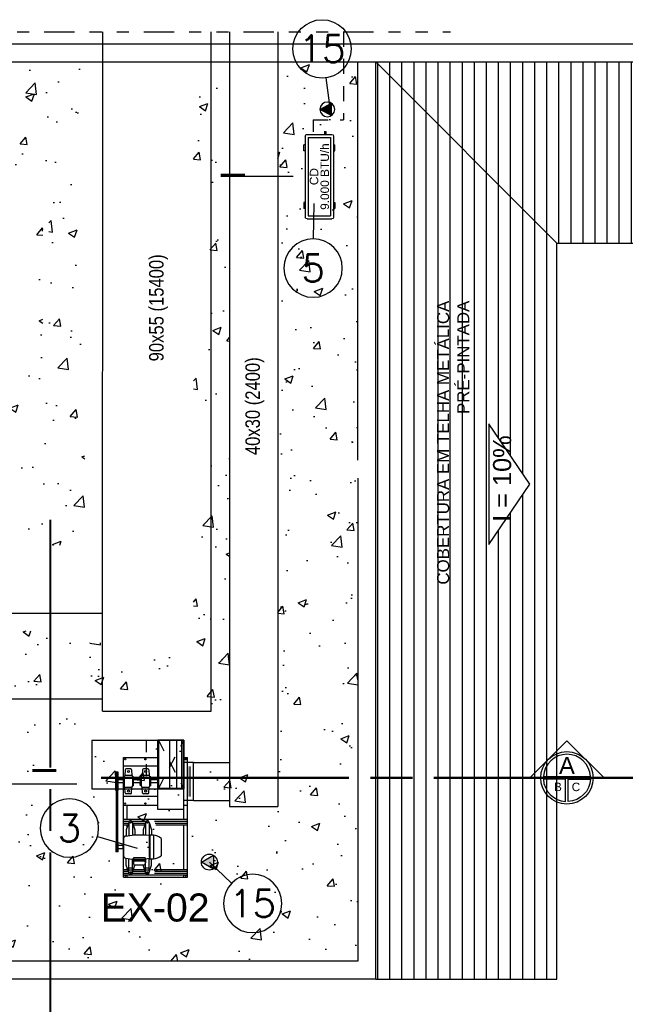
# Model space of a CAD drawing. Header units: inches. Extents: x -35 to 144, y -65 to -22.
# Tile 19 of 47: x 45 to 50, y -57 to -49. Entities that reach past the tile are written whole.
import ezdxf
from ezdxf.enums import TextEntityAlignment as Align

# ---------------------------------------------------------------- set-up
doc = ezdxf.new("R2010")
doc.units = ezdxf.units.IN
doc.header["$MEASUREMENT"] = 0
doc.linetypes.add('COMPRESS$0$DIVIDE2', pattern=[0.625, 0.25, -0.125, 0, -0.125, 0, -0.125])
doc.linetypes.add('HIDDEN2', pattern=[0.1875, 0.125, -0.0625])
for name, color, linetype in [('AR - TEXTO', 7, 'Continuous'), ('AR-DUTO VENTILAÇÃO', 11, 'Continuous'), ('AR-EQUIP', 80, 'Continuous'), ('AR-EXAUSTÃO', 10, 'Continuous'), ('AR-HIDRÁUL.-FRIGOR.', 4, 'Continuous'), ('AR-TEXTO', 2, 'Continuous'), ('AR_TEXTO-15', 6, 'Continuous'), ('ARCOND', 2, 'Continuous'), ('HTC-PIS', 8, 'Continuous'), ('PENA-02', 2, 'Continuous'), ('SMB-GER', 9, 'Continuous'), ('TXT-AMB', 2, 'Continuous'), ('TXT-ESP', 7, 'Continuous'), ('VIS-V05', 8, 'Continuous')]:
    doc.layers.add(name, color=color, linetype=linetype)
doc.layers.add('VIS-V03', color=8, linetype='Continuous', lineweight=25)
doc.styles.add('AR_TEXTO-15', font='romans.shx', dxfattribs={"height": 0.225})
doc.styles.add('ARIAL', font='arial.ttf')
doc.styles.add('Griffe', font='arial.ttf')
doc.styles.add('SIMPLEX', font='arial.ttf', dxfattribs={"height": 0.09})
doc.styles.get("Standard").update_dxf_attribs({"font": 'arial.ttf'})
doc.styles.add('STANDARD AR', font='ARIALN.TTF')
doc.styles.add('Texto Especificacao 1-100', font='arial.ttf', dxfattribs={"height": 0.15})
doc.linetypes.add('ZIGZAG', pattern='A,0.0001,-0.2,[131,ltypeshp.shx,S=0.2,R=0,X=-0.2,Y=0],-0.4,[131,ltypeshp.shx,S=0.2,R=180,X=0.2,Y=0],-0.2', length=0.8001)
pattern_1 = [(90, (-46.52535, 103.27761), (-0.1, 6e-18), [])]

# ---------------------------------------------------------------- blocks, each defined once
blk = doc.blocks.new('A$C52553ECB')
at = {"layer": 'AR-EQUIP', "linetype": 'Continuous'}
for p, q in [((0.335, 0), (-0.335, 0)), ((-0.35, -0.22), (-0.35, -0.015)), ((0.325, -0.025), (-0.325, -0.025)), ((-0.325, -0.21), (-0.325, -0.025)), ((0.325, -0.21), (0.325, -0.025)), ((0.35, -0.22), (0.35, -0.015)), ((0.335, -0.235), (-0.335, -0.235)), ((0.325, -0.21), (-0.325, -0.21))]:
    blk.add_line(p, q, dxfattribs=at)
at = {"layer": 'AR-EQUIP', "color": 7}
for p, q in [((-0.214, 0.01), (-0.264, 0.01)), ((-0.264, 0), (-0.264, 0.01)), ((-0.214, 0), (-0.214, 0.01)), ((0.214, 0.01), (0.264, 0.01)), ((0.214, 0), (0.214, 0.01)), ((0.264, 0), (0.264, 0.01)), ((-0.264, -0.235), (-0.264, -0.245)), ((-0.214, -0.235), (-0.214, -0.245)), ((0.214, -0.235), (0.214, -0.245)), ((0.264, -0.235), (0.264, -0.245)), ((-0.214, -0.245), (-0.264, -0.245)), ((0.214, -0.245), (0.264, -0.245)), ((0, -0.335), (0, -0.935))]:
    blk.add_line(p, q, dxfattribs=at)
at = {"layer": 'AR-EQUIP'}
for p, q in [((0.37, -0.0645), (0.35, -0.0645)), ((0.37, -0.0745), (0.35, -0.0745)), ((0.37, -0.0605), (0.37, -0.0785))]:
    blk.add_line(p, q, dxfattribs=at)
at = {"layer": 'AR-EQUIP', "color": 7, "const_width": 0.025}
blk.add_lwpolyline([(0.0126, -0.7349), (0.0126, -0.9349)], dxfattribs=at)
blk.add_lwpolyline([(0.0126, -0.7349), (0.0126, -0.9349)], dxfattribs=at)
at = {"layer": 'AR-EQUIP', "linetype": 'Continuous'}
for centre, start, end in [((-0.335, -0.015), 90, 180), ((0.335, -0.015), 0, 90), ((-0.335, -0.22), 180, 270), ((0.335, -0.22), 270, 0)]:
    blk.add_arc(centre, 0.015, start, end, dxfattribs=at)
blk = doc.blocks.new('A$C1C912568')
at = {"ltscale": 2}
blk.add_hatch(color=2, dxfattribs=at).paths.add_polyline_path([(0, 0.612), (0.508, -0.342), (-0.508, -0.342)])
at = {"color": 2, "ltscale": 2}
for p, q in [((0, 0.612), (-0.508, -0.342)), ((0.508, -0.342), (0, 0.612)), ((0.508, -0.342), (-0.508, -0.342))]:
    blk.add_line(p, q, dxfattribs=at)
blk.add_circle((0, 0), 0.612, dxfattribs=at)
blk = doc.blocks.new('Corte dir-cima')
h = blk.add_hatch(color=256)
h.dxf.hatch_style = 1
h.paths.add_polyline_path([(8.189, 0.439), (7.75, 0.879), (7.311, 0.439, -0.414214)])
h = blk.add_hatch(color=256)
h.dxf.hatch_style = 1
h.paths.add_polyline_path([(7.311, 0.439, 0.198912), (7.129, 0), (6.871, 0)])
h = blk.add_hatch(color=256)
h.dxf.hatch_style = 1
h.paths.add_polyline_path([(8.189, 0.439), (8.629, 0), (8.371, 0, 0.198912)])
for p, q in [((6.871, 0), (7.75, 0.879)), ((8.629, 0), (7.75, 0.879)), ((7.192, 0.031), (8.308, 0.031)), ((7.129, -0.031), (7.129, -0.031)), ((7.192, -0.031), (7.719, -0.031)), ((7.719, -0.559), (7.719, -0.031)), ((7.781, -0.031), (8.308, -0.031)), ((7.781, -0.559), (7.781, -0.031))]:
    blk.add_line(p, q)
at = {"const_width": 0.05}
for points in [[(-6.871, 0), (-1, 0)], [(-0.5, 0), (0.5, 0)], [(1, 0), (6.871, 0)]]:
    blk.add_lwpolyline(points, dxfattribs=at)
blk.add_circle((7.75, 0), 0.621)
for start, end in [(3.1847, 176.8153), (183.1847, 266.8153), (273.1847, 356.8153)]:
    blk.add_arc((7.75, 0), 0.559, start, end)
at = {"style": 'Griffe'}
for tag, height, p in [('A', 0.4, (7.75, 0.295)), ('B', 0.2, (7.537, -0.213)), ('C', 0.2, (7.963, -0.213))]:
    blk.add_attdef(tag, text='', height=height, dxfattribs=at).set_placement(p, align=Align.MIDDLE_CENTER)
blk = doc.blocks.new('A$C0F897B25')
at = {"layer": 'HTC-PIS'}
h = blk.add_hatch(dxfattribs=at)
h.set_pattern_fill('AR-CONC', color=256, scale=0.1)
h.set_pattern_definition([(50, (-49.5877, 60.9508), (0.71726, -0.062752), [0.075, -0.825]), (355, (-49.5877, 60.9508), (-0.1387513, 0.752192), [0.06, -0.66]), (100.4514, (-49.5279, 60.9456), (0.578509, 0.68944), [0.06374, -0.701142]), (46.1842, (-49.5877, 61.1508), (1.067241, -0.165519), [0.1125, -1.2375]), (96.6356, (-49.4988, 61.137), (0.934662, 0.974119), [0.09561, -1.051714]), (351.1842, (-49.5877, 61.1508), (0.934662, 0.974119), [0.09, -0.99]), (21, (-49.4877, 61.1008), (0.596907, -0.402619), [0.075, -0.825]), (326, (-49.4877, 61.1008), (0.2433153, 0.72515), [0.06, -0.66]), (71.4514, (-49.43795, 61.06725), (0.8402224, 0.322531), [0.06374, -0.701142]), (37.5, (-49.5877, 60.9508), (0.01215986, 0.33289385), [0, -0.652, 0, -0.67, 0, -0.6625]), (7.5, (-49.5877, 60.9508), (0.2630695, 0.3944117), [0, -0.382, 0, -0.637, 0, -0.2525]), (327.5, (-49.8107, 60.9508), (0.5338224, -0.0225549), [0, -0.25, 0, -0.78, 0, -1.035]), (317.5, (-49.9107, 60.9508), (0.5831862, 0.100105), [0, -0.325, 0, -0.518, 0, -0.735])])
h.paths.add_polyline_path([(3.4561, 5.2706), (3.4561, 5.4816), (3.4561, 5.4584)], flags=16)
h.paths.add_polyline_path([(0.4922, 7.1655), (0.4922, 7.5158)], flags=16)
h.paths.add_polyline_path([(0.4922, 7.1614), (0.4922, 7.5117)], flags=16)
h.paths.add_polyline_path([(5.8374, 7.1655), (5.8374, 7.5158)], flags=16)
h.paths.add_polyline_path([(3.1077, 7.5158), (3.589, 7.5158)], flags=16)
h.paths.add_polyline_path([(0.2339, 7.1655), (0.2414, 7.1655), (0.2414, 7.5158), (0.2339, 7.5158)], flags=16)
h.paths.add_polyline_path([(1.1727, 5.7661), (3.8699, 5.7661)], flags=16)
edge = h.paths.add_edge_path()
edge.add_arc((0.9319, 5.1184), 0.2417, 0, 360)
edge = h.paths.add_edge_path()
edge.add_arc((1.1823, 2.759), 0.2417, 0, 360)
edge = h.paths.add_edge_path()
edge.add_arc((3.0048, 1.5977), 0.2417, 0, 360)
edge = h.paths.add_edge_path()
edge.add_arc((3.5579, 1.6521), 0.2417, 0, 360)
edge = h.paths.add_edge_path()
edge.add_arc((4.9831, 1.1802), 0.2417, 0, 360)
edge = h.paths.add_edge_path()
edge.add_arc((4.8085, 0.4736), 0.2417, 0, 360)
edge = h.paths.add_edge_path()
edge.add_arc((5.5498, 1.8579), 0.2417, 0, 360)
h.paths.add_polyline_path([(2.5641, 3.5961), (3.6846, 3.5961), (3.6844, 2.8861), (2.5641, 2.8861)])
h.paths.add_polyline_path([(4.4794, 2.2671), (4.4794, 1.9671), (3.7183, 1.9671), (3.7183, 2.2671)])
h.paths.add_polyline_path([(2.3264, 3.7544), (2.3264, 3.2044), (1.2264, 3.2044), (1.2264, 3.7544)])
h.paths.add_polyline_path([(3.1876, 6.4544), (3.1876, 5.0044), (1.8576, 5.0044), (1.8576, 6.4544)])
h.paths.add_polyline_path([(3.2876, 5.0044), (3.1876, 5.0044), (3.1876, 6.4544), (3.2876, 6.4544)])
h.paths.add_polyline_path([(1.7576, 5.0044), (1.7076, 5.0044), (1.7076, 6.4544), (1.7576, 6.4544)])
h.paths.add_polyline_path([(1.7576, 6.4544), (1.8576, 6.4544), (1.8576, 5.0044), (1.7576, 5.0044)])
h.paths.add_polyline_path([(3.3126, 6.5044), (3.3126, 6.4544), (1.7326, 6.4544), (1.7326, 6.5044)])
h.paths.add_polyline_path([(1.7076, 5.0294), (1.6576, 5.0294), (1.6576, 6.4294), (1.7076, 6.4294)])
h.paths.add_polyline_path([(3.3876, 5.0294), (3.3376, 5.0294), (3.3376, 6.4294), (3.3876, 6.4294)])
h.paths.add_polyline_path([(2.1951, 6.6545), (2.1951, 6.7545), (2.0476, 7.2045), (2.0476, 7.5982), (0.15, 7.5982), (0.15, 0.15), (5.9452, 0.15), (5.9452, 7.5982), (5.2827, 7.5982), (5.2827, 1.8319), (4.8827, 1.8319), (4.8827, 1.8819), (4.5844, 1.8819), (4.5844, 2.1969), (4.8827, 2.1969), (4.8827, 7.5982), (4.5844, 7.5982), (4.5844, 2.7861), (3.6844, 2.7861), (3.6852, 7.5982), (2.9976, 7.5982), (2.9976, 7.2045), (2.8501, 6.7545), (2.8501, 6.6545)])
h = blk.add_hatch(dxfattribs=at)
h.set_pattern_fill('_USER', color=256, scale=0.1, angle=90, pattern_type=0)
h.set_pattern_definition(pattern_1)
h.paths.add_polyline_path([(6.0952, 7.5982), (6.0952, 0), (7.5952, 0), (7.5952, 6.0979)])
h.paths.add_polyline_path([(7.0315, 4.6016), (7.3719, 4.1016), (7.0315, 3.6016)], flags=16)
h.paths.add_polyline_path([(6.9563, 2.9173), (6.9563, 5.3504), (6.3899, 5.3504), (6.3899, 2.9173)], flags=24)
h.paths.add_polyline_path([(7.2942, 3.7318), (7.2942, 4.5232), (6.9851, 4.5232), (6.9851, 3.7318)], flags=24)
h = blk.add_hatch(dxfattribs=at)
h.set_pattern_fill('_USER', color=256, scale=0.1, angle=90, pattern_type=0)
h.set_pattern_definition(pattern_1)
h.paths.add_polyline_path([(10.7489, 7.5982), (6.0952, 7.5982), (7.5952, 6.0979), (10.7489, 6.0979)])
h.paths.add_polyline_path([(8.3544, 6.9451), (9.3544, 6.9451), (8.8544, 6.6047)], flags=16)
h.paths.add_polyline_path([(10.4922, 7.1655), (10.8414, 7.1655), (10.8414, 7.5158), (10.4922, 7.5158)], flags=9)
h.paths.add_polyline_path([(8.4846, 6.6824), (9.2761, 6.6824), (9.2761, 6.9915), (8.4846, 6.9915)], flags=24)
at = {"layer": 'TXT-ESP'}
blk.add_lwpolyline([(7.0315, 3.6016), (7.3719, 4.1016), (7.0315, 4.6016)], close=True, dxfattribs=at)
at = {"layer": 'VIS-V03'}
for p, q in [((-2.4312, 7.7482), (15.25, 7.7482)), ((-2.4312, 7.5982), (15.25, 7.5982)), ((5.9452, 4.3), (5.9452, 7.5982)), ((6.0952, 0), (6.0952, 7.5982)), ((5.9452, 4.15), (5.9452, 0.15)), ((5.9452, 0.15), (0.15, 0.15)), ((6.0952, 0), (0, 0))]:
    blk.add_line(p, q, dxfattribs=at)
at = {"layer": 'VIS-V05'}
blk.add_line((7.5952, 6.0979), (6.0952, 7.5982), dxfattribs=at)
blk.add_lwpolyline([(6.0952, 0), (7.5952, 0), (7.5952, 6.0979), (10.7489, 6.0979), (10.7489, 7.5969)], dxfattribs=at)
at = {"layer": 'SMB-GER'}
ref = blk.add_blockref('Corte dir-cima', (3.3997, 1.4023), dxfattribs=dict(at, xscale=0.35, yscale=0.35, zscale=0.35, rotation=270))
ref.add_attrib('A', 'A', dxfattribs={"layer": '0', "height": 0.14, "rotation": 270, "style": 'Griffe', "text_generation_flag": 6}).set_placement((3.5029, -1.3082), align=Align.MIDDLE_CENTER)
ref.add_attrib('B', '7', dxfattribs={"layer": '0', "height": 0.07, "rotation": 270, "style": 'Griffe', "text_generation_flag": 6}).set_placement((3.325, -1.2356), align=Align.MIDDLE_CENTER)
ref.add_attrib('C', '6', dxfattribs={"layer": '0', "height": 0.07, "rotation": 270, "style": 'Griffe', "text_generation_flag": 6}).set_placement((3.325, -1.3848), align=Align.MIDDLE_CENTER)
ref = blk.add_blockref('Corte dir-cima', (6.2241, 1.6681), dxfattribs=dict(at, xscale=0.35, yscale=0.35, zscale=0.35))
ref.add_attrib('A', 'C', dxfattribs={"layer": '0', "height": 0.14, "rotation": 180, "style": 'Griffe', "text_generation_flag": 6}).set_placement((8.9346, 1.7714), align=Align.MIDDLE_CENTER)
ref.add_attrib('B', '3', dxfattribs={"layer": '0', "height": 0.07, "rotation": 180, "style": 'Griffe', "text_generation_flag": 6}).set_placement((8.862, 1.5935), align=Align.MIDDLE_CENTER)
ref.add_attrib('C', '5', dxfattribs={"layer": '0', "height": 0.07, "rotation": 180, "style": 'Griffe', "text_generation_flag": 6}).set_placement((9.0112, 1.5935), align=Align.MIDDLE_CENTER)
at = {"layer": 'TXT-ESP', "width": 2.974864, "rotation": 90}
for s, insert, char_height, attachment_point, style in [('COBERTURA EM TELHA METÁLICA PRÉ-PINTADA', (6.869, 5.6205), 0.1, 9, 'ARIAL'), ('I = 10%', (7.2178, 3.7888), 0.15, 7, 'Texto Especificacao 1-100')]:
    blk.add_mtext(s, dxfattribs=dict(at, insert=insert, char_height=char_height, attachment_point=attachment_point, style=style))
blk = doc.blocks.new('A$C491C4D06')
at = {"layer": 'PENA-02', "lineweight": -3}
h = blk.add_hatch(color=256, dxfattribs=at)
h.paths.add_polyline_path([(-0.056, -0.036), (-0.056, -0.074), (0.067, -0.074), (-0.006, 0.052)])
h.paths.add_polyline_path([(-0.079, -0.074), (-0.056, -0.074), (-0.056, -0.036)])
for p, q in [((-0.079, -0.074), (-0.006, 0.052)), ((-0.006, 0.052), (0.067, -0.074)), ((0.067, -0.074), (-0.079, -0.074))]:
    blk.add_line(p, q, dxfattribs=at)
blk.add_circle((-0.006, -0.032), 0.0842, dxfattribs=at)
blk = doc.blocks.new('A$C1377560E')
at = {"layer": 'AR_TEXTO-15', "ltscale": 1.3, "rotation": 180}
blk.add_blockref('A$C491C4D06', (-0.006, -0.032), dxfattribs=at)
blk = doc.blocks.new('A$C4E8F22A2')
at = {"layer": 'AR-DUTO VENTILAÇÃO'}
blk.add_blockref('A$C1377560E', (0, 0), dxfattribs=at)
blk = doc.blocks.new('BSS315')
at = {"layer": 'AR-EQUIP'}
for p, q in [((-0.144, 0.501), (-0.144, 0.284)), ((0.515, 0.501), (-0.144, 0.501)), ((-0.142, 0.497), (-0.142, 0.288)), ((0.256, 0.499), (-0.14, 0.499)), ((0.991, 0.531), (0, 0.531)), ((0, 0.501), (0, 0.531)), ((0.258, 0.497), (0.258, 0.288)), ((0.26, 0.501), (0.26, 0.284)), ((0.396, 0.501), (0.396, 0.531)), ((0.431, 0.501), (0.431, 0.284)), ((0.515, 0.531), (0.515, 0)), ((0.53, 0.531), (0.53, 0.2577)), ((0.546, 0.531), (0.546, 0.2626)), ((0.561, 0.531), (0.561, 0.2675)), ((0.93, 0.501), (0.561, 0.501)), ((0.93, 0.531), (0.93, 0.2675)), ((0.945, 0.531), (0.945, 0.2626)), ((0.961, 0.531), (0.961, 0.2577)), ((0.976, 0.531), (0.976, 0)), ((0.991, 0.501), (0.976, 0.501)), ((0.991, 0), (0.991, 0.531)), ((0.431, 0.284), (-0.144, 0.284)), ((0.256, 0.286), (-0.14, 0.286)), ((0, 0), (0, 0.284)), ((0.073, 0.284), (0.073, 0)), ((0.1855, 0.284), (0.1855, 0.2262)), ((0.2105, 0.284), (0.2105, 0.2262)), ((0.323, 0.284), (0.323, 0)), ((0.396, 0), (0.396, 0.284)), ((0.6443, 0.2495), (0.8397, 0.2495)), ((0.6443, 0.2495), (0.6443, 0.2195)), ((0.6711, 0.313), (0.8135, 0.313)), ((0.8397, 0.2195), (0.8397, 0.2495)), ((0.0949, 0.2032), (0.0949, 0.1654)), ((0.0949, 0.2032), (0.0949, 0.1654)), ((0.1022, 0.2107), (0.1484, 0.213)), ((0.1484, 0.213), (0.1609, 0.2199)), ((0.1484, 0.213), (0.1484, 0.1555)), ((0.1609, 0.2262), (0.1609, 0.2199)), ((0.2351, 0.2262), (0.1609, 0.2262)), ((0.2351, 0.2199), (0.1609, 0.2199)), ((0.2351, 0.2262), (0.2351, 0.2199)), ((0.2476, 0.213), (0.2351, 0.2199)), ((0.2938, 0.2107), (0.2476, 0.213)), ((0.2476, 0.213), (0.2476, 0.1555)), ((0.3011, 0.2032), (0.3011, 0.1654)), ((0.53, 0.1863), (0.53, 0.0717)), ((0.538, 0.214), (0.5992, 0.234)), ((0.538, 0.214), (0.6463, 0.214)), ((0.538, 0.184), (0.6434, 0.184)), ((0.538, 0.184), (0.5992, 0.164)), ((0.546, 0.1814), (0.546, 0.0766)), ((0.561, 0.1765), (0.561, 0.0815)), ((0.5992, 0.234), (0.6443, 0.234)), ((0.5992, 0.164), (0.6433, 0.164)), ((0.6464, 0.2155), (0.6433, 0.1833)), ((0.6433, 0.1833), (0.6433, 0.0736)), ((0.6443, 0.2195), (0.8397, 0.2195)), ((0.8263, 0.2155), (0.6464, 0.2155)), ((0.6489, 0.2195), (0.6489, 0.2155)), ((0.8263, 0.2155), (0.8382, 0.2155)), ((0.8312, 0.1791), (0.8465, 0.1791)), ((0.8312, 0.1791), (0.8312, 0.0843)), ((0.8357, 0.2195), (0.8357, 0.2155)), ((0.8382, 0.2155), (0.8413, 0.1833)), ((0.953, 0.214), (0.8384, 0.214)), ((0.8918, 0.234), (0.8397, 0.234)), ((0.8413, 0.1833), (0.8413, 0.1791)), ((0.8465, 0.1841), (0.8465, 0.0793)), ((0.8465, 0.1841), (0.8542, 0.1841)), ((0.8503, 0.1841), (0.8503, 0.0793)), ((0.8542, 0.1841), (0.8542, 0.0793)), ((0.8542, 0.1841), (0.8717, 0.1841)), ((0.8588, 0.1741), (0.8588, 0.0893)), ((0.8638, 0.1791), (0.8822, 0.1791)), ((0.953, 0.184), (0.8728, 0.184)), ((0.953, 0.214), (0.8918, 0.234)), ((0.953, 0.184), (0.8922, 0.1641)), ((0.8922, 0.1691), (0.8922, 0.0943)), ((0.914, 0.184), (0.914, 0.214)), ((0.93, 0.1842), (0.93, 0.214)), ((0.93, 0.1765), (0.93, 0.0815)), ((0.945, 0.1814), (0.945, 0.0766)), ((0.961, 0.1863), (0.961, 0.0717)), ((0.1022, 0.1579), (0.1484, 0.1555)), ((0.1484, 0.1555), (0.1609, 0.1487)), ((0.1609, 0.1487), (0.1609, 0.1424)), ((0.2351, 0.1487), (0.1609, 0.1487)), ((0.2351, 0.1424), (0.1609, 0.1424)), ((0.1609, 0.0838), (0.1609, 0.0776)), ((0.2351, 0.0838), (0.1609, 0.0838)), ((0.1855, 0.1424), (0.1855, 0.0838)), ((0.2105, 0.1424), (0.2105, 0.0838)), ((0.2476, 0.1555), (0.2351, 0.1487)), ((0.2351, 0.1487), (0.2351, 0.1424)), ((0.2351, 0.0838), (0.2351, 0.0776)), ((0.2938, 0.1579), (0.2476, 0.1555)), ((0.538, 0.074), (0.5992, 0.094)), ((0.5992, 0.094), (0.6433, 0.094)), ((0.8312, 0.0843), (0.8465, 0.0843)), ((0.8413, 0.0843), (0.8413, 0.0736)), ((0.8638, 0.0843), (0.8822, 0.0843)), ((0.953, 0.074), (0.8922, 0.0939)), ((0.6967, 0), (0, 0)), ((0.0949, 0.0608), (0.0949, 0.0231)), ((0.0949, 0.0608), (0.0949, 0.0231)), ((0.1022, 0.0683), (0.1484, 0.0707)), ((0.1022, 0.0156), (0.1484, 0.0132)), ((0.1484, 0.0707), (0.1609, 0.0776)), ((0.1484, 0.0707), (0.1484, 0.0132)), ((0.1484, 0.0132), (0.1609, 0.0063)), ((0.2351, 0.0776), (0.1609, 0.0776)), ((0.1609, 0.0063), (0.1609, 0.0001)), ((0.1609, 0.0063), (0.2351, 0.0063)), ((0.2351, 0.0001), (0.1609, 0.0001)), ((0.1855, 0.0001), (0.1855, -0.044)), ((0.2105, 0.0001), (0.2105, -0.044)), ((0.2476, 0.0707), (0.2351, 0.0776)), ((0.2476, 0.0132), (0.2351, 0.0063)), ((0.2351, 0.0063), (0.2351, 0.0001)), ((0.2938, 0.0683), (0.2476, 0.0707)), ((0.2476, 0.0707), (0.2476, 0.0132)), ((0.2938, 0.0156), (0.2476, 0.0132)), ((0.3011, 0.0608), (0.3011, 0.0231)), ((0.515, 0.03), (0.396, 0.03)), ((0.53, 0.0463), (0.53, 0)), ((0.538, 0.074), (0.6433, 0.074)), ((0.538, 0.044), (0.6473, 0.044)), ((0.538, 0.044), (0.5992, 0.024)), ((0.546, 0.0414), (0.546, 0)), ((0.561, 0.0365), (0.561, 0)), ((0.5808, 0.03), (0.561, 0.03)), ((0.5992, 0.024), (0.6499, 0.024)), ((0.6507, 0.0184), (0.6433, 0.0736)), ((0.6705, 0.001), (0.8142, 0.001)), ((0.6973, -0.002), (0.6964, 0.001)), ((0.7873, -0.002), (0.7883, 0.001)), ((0.834, 0.0184), (0.8413, 0.0736)), ((0.8918, 0.024), (0.8347, 0.024)), ((0.953, 0.044), (0.8374, 0.044)), ((0.953, 0.074), (0.8413, 0.074)), ((0.8465, 0.0793), (0.8542, 0.0793)), ((0.8542, 0.0793), (0.8717, 0.0793)), ((0.953, 0.044), (0.8918, 0.024)), ((0.93, 0.03), (0.9102, 0.03)), ((0.914, 0.044), (0.914, 0.074)), ((0.93, 0.0442), (0.93, 0.074)), ((0.93, 0.0365), (0.93, 0)), ((0.945, 0.0414), (0.945, 0)), ((0.961, 0.0463), (0.961, 0)), ((0.991, 0.03), (0.976, 0.03)), ((0.123, -0.044), (0.123, -0.064)), ((0.273, -0.044), (0.123, -0.044)), ((0.123, -0.049), (0.7823, -0.049)), ((0.123, -0.059), (0.7823, -0.059)), ((0.273, -0.064), (0.123, -0.064)), ((0.2351, -0.064), (0.1609, -0.064)), ((0.273, -0.044), (0.273, -0.049)), ((0.273, -0.059), (0.273, -0.064)), ((0.6973, -0.002), (0.7873, -0.002)), ((0.7823, -0.044), (0.7023, -0.044)), ((0.7023, -0.044), (0.7023, -0.049)), ((0.7023, -0.059), (0.7023, -0.064)), ((0.7023, -0.064), (0.7823, -0.064)), ((0.7253, -0.002), (0.7253, -0.004)), ((0.7253, -0.004), (0.7593, -0.004)), ((0.7283, -0.004), (0.7283, -0.044)), ((0.7563, -0.004), (0.7563, -0.044)), ((0.7593, -0.002), (0.7593, -0.004)), ((0.7823, -0.044), (0.7823, -0.064)), ((0.991, 0), (0.788, 0))]:
    blk.add_line(p, q, dxfattribs=at)
for centre, radius in [((0.015, 0.516), 0.005), ((0.015, 0.182), 0.005), ((0.1168, 0.1843), 0.00813), ((0.2792, 0.1843), 0.00813), ((0.381, 0.182), 0.005), ((0.538, 0.199), 0.006), ((0.953, 0.199), 0.006), ((0.015, 0.015), 0.005), ((0.1168, 0.042), 0.00813), ((0.2792, 0.042), 0.00813), ((0.381, 0.015), 0.005), ((0.538, 0.059), 0.006), ((0.953, 0.059), 0.006)]:
    blk.add_circle(centre, radius, dxfattribs=at)
for centre, radius, start, end in [((-0.14, 0.497), 0.002, 90, 180), ((0.256, 0.497), 0.002, 0, 90), ((0.976, 0.516), 0.005, 270, 90), ((-0.14, 0.288), 0.002, 180, 270), ((0.256, 0.288), 0.002, 270, 0), ((0.7503, 0.2432), 0.1056, 138.62614, 176.57957), ((0.7343, 0.2432), 0.1056, 3.42043, 41.37386), ((0.1024, 0.2032), 0.0075, 91.09122, 180), ((0.1024, 0.1654), 0.0075, 180, 268.90878), ((0.2936, 0.2032), 0.0075, 0, 88.90878), ((0.2936, 0.1654), 0.0075, 271.09122, 0), ((0.538, 0.199), 0.015, 90, 270), ((0.8638, 0.1741), 0.005, 90, 180), ((0.8717, 0.1791), 0.005, 0, 90), ((0.8822, 0.1691), 0.01, 0, 90), ((0.953, 0.199), 0.015, 270, 90), ((0.8638, 0.0893), 0.005, 180, 270), ((0.8717, 0.0843), 0.005, 270, 0), ((0.8822, 0.0943), 0.01, 270, 0), ((0.1024, 0.0608), 0.0075, 91.09122, 180), ((0.1024, 0.0231), 0.0075, 180, 268.90878), ((0.2936, 0.0608), 0.0075, 0, 88.90878), ((0.2936, 0.0231), 0.0075, 271.09122, 0), ((0.538, 0.059), 0.015, 90, 270), ((0.6705, 0.021), 0.02, 187.55965, 270), ((0.8142, 0.021), 0.02, 270, 352.44035), ((0.953, 0.059), 0.015, 270, 90), ((0.976, 0.015), 0.005, 270, 90)]:
    blk.add_arc(centre, radius, start, end, dxfattribs=at)
at = {"layer": 'ARCOND', "xscale": 0.7875000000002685, "yscale": 0.7875000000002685, "zscale": 0.7875000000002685}
blk.add_blockref('A$C4E8F22A2', (0.8672, 0.7118), dxfattribs=at)
blk = doc.blocks.new('NR_LEG')
at = {"layer": 'AR_TEXTO-15', "color": 8, "linetype": 'Continuous'}
blk.add_circle((0, 0), 32.2, dxfattribs=at)
at = {"layer": 'AR_TEXTO-15', "color": 6, "linetype": 'Continuous', "style": 'AR_TEXTO-15'}
blk.add_attdef('NR', text='', height=30, dxfattribs=at).set_placement((0, 0), align=Align.MIDDLE_CENTER)

msp = doc.modelspace()

# ---------------------------------------------------------------- linework, layer by layer
at = {"color": 2}
for p, q in [((49.2333, -55.4427), (49.5408, -55.1351)), ((49.5408, -55.1351), (49.8484, -55.4427)), ((49.3234, -55.4535), (49.3234, -55.4535))]:
    msp.add_line(p, q, dxfattribs=at)
msp.add_lwpolyline([(49.3454, -55.4318), (49.7362, -55.4318, 0.945905)], format="xyb", close=True, dxfattribs=at)
for points in [[(49.5299, -55.6384), (49.5299, -55.4535), (49.3454, -55.4535, 0.382015), (49.5299, -55.6381)], [(49.5517, -55.6384), (49.5517, -55.4535), (49.7362, -55.4535, -0.382015), (49.5517, -55.6381)]]:
    msp.add_lwpolyline(points, format="xyb", dxfattribs=at)
msp.add_circle((49.5408, -55.4427), 0.2175, dxfattribs=at)
at = {"layer": 'AR-EQUIP', "color": 7}
msp.add_line((45.4813, -55.4937), (44.8813, -55.4937), dxfattribs=at)
at = {"layer": 'AR-EQUIP', "color": 7, "const_width": 0.025}
msp.add_lwpolyline([(45.3126, -55.381), (45.1126, -55.381)], dxfattribs=at)
msp.add_lwpolyline([(45.3126, -55.381), (45.1126, -55.381)], dxfattribs=at)
at = {"layer": 'AR-EXAUSTÃO'}
for p, q in [((45.6957, -54.8899), (45.6967, -49.2626)), ((46.5958, -54.8899), (46.5958, -49.2626)), ((46.7458, -49.2626), (46.7458, -55.6789)), ((47.1458, -49.2626), (47.1458, -55.6789)), ((45.696, -54.0799), (44.1484, -54.0799)), ((45.6958, -54.7899), (44.1484, -54.7899)), ((45.6957, -54.8899), (46.5958, -54.8899)), ((45.6075, -55.1294), (46.3686, -55.1294)), ((45.6075, -55.1294), (45.6075, -55.5334)), ((46.2486, -55.1294), (46.2486, -55.5334)), ((46.3086, -55.1294), (46.3086, -55.5334)), ((46.3486, -55.1294), (46.3486, -55.5334)), ((46.3686, -55.1294), (46.3686, -55.5334)), ((46.3686, -55.1294), (46.3686, -55.5334)), ((46.4474, -55.6289), (46.4474, -55.3139)), ((46.4474, -55.3139), (46.7458, -55.3139)), ((45.6075, -55.5334), (46.3686, -55.5334)), ((46.4474, -55.6289), (46.7458, -55.6289)), ((46.7458, -55.6789), (47.1458, -55.6789))]:
    msp.add_line(p, q, dxfattribs=at)
at = {"layer": 'AR-EXAUSTÃO', "linetype": 'HIDDEN2', "ltscale": 0.5}
msp.add_line((46.0575, -55.1294), (46.0575, -55.5334), dxfattribs=at)
at = {"layer": 'AR-EXAUSTÃO', "color": 8, "linetype": 'HIDDEN2', "ltscale": 0.5}
for p, q in [((46.1575, -55.1294), (46.3686, -55.5334)), ((46.1575, -55.5334), (46.3686, -55.1294))]:
    msp.add_line(p, q, dxfattribs=at)
at = {"layer": 'AR-EXAUSTÃO', "ltscale": 0.01}
msp.add_line((46.1575, -55.1294), (46.1575, -55.5334), dxfattribs=at)
at = {"layer": 'AR-EXAUSTÃO', "color": 30, "linetype": 'ZIGZAG', "ltscale": 0.05}
for p, q in [((46.4474, -55.3139), (46.3686, -55.3139)), ((46.4474, -55.6289), (46.3686, -55.6289))]:
    msp.add_line(p, q, dxfattribs=at)
at = {"layer": 'AR-EXAUSTÃO', "color": 8, "ltscale": 0.25}
for p, q in [((46.4003, -55.5969), (46.4003, -55.3496)), ((46.4211, -55.5969), (46.4211, -55.3496))]:
    msp.add_line(p, q, dxfattribs=at)
at = {"layer": 'AR-HIDRÁUL.-FRIGOR.', "linetype": 'HIDDEN2'}
for p, q in [((47.6908, -49.2626), (47.6908, -49.9926)), ((47.4387, -49.9926), (47.4387, -50.0926)), ((47.4387, -49.9926), (47.6908, -49.9926))]:
    msp.add_line(p, q, dxfattribs=at)
at = {"layer": 'AR_TEXTO-15', "color": 8, "linetype": 'Continuous'}
for p, q in [((47.5438, -49.6444), (47.5761, -49.8942)), ((47.4428, -50.9789), (47.4474, -50.6855)), ((45.6528, -55.9271), (45.9804, -56.0238)), ((46.7632, -56.3159), (46.5794, -56.1406))]:
    msp.add_line(p, q, dxfattribs=at)
at = {"layer": 'TXT-AMB', "linetype": 'COMPRESS$0$DIVIDE2'}
msp.add_line((42.7377, -49.2626), (48.5752, -49.2626), dxfattribs=at)

# ---------------------------------------------------------------- block references
at = {"color": 2, "xscale": -0.1, "yscale": 0.1, "zscale": 0.1, "rotation": 90}
msp.add_blockref('A$C1C912568', (47.5568, -49.906), dxfattribs=at)
at = {"color": 6, "rotation": 270}
msp.add_blockref('BSS315', (45.8676, -55.2734), dxfattribs=at)
at = {"layer": 'AR-DUTO VENTILAÇÃO', "ltscale": 0.01}
msp.add_blockref('A$C0F897B25', (41.863, -57.1108), dxfattribs=at)
at = {"layer": 'AR-EQUIP', "xscale": -1, "rotation": 270}
msp.add_blockref('A$C52553ECB', (47.6082, -50.4626), dxfattribs=at)
at = {"layer": 'AR_TEXTO-15', "color": 8, "linetype": 'Continuous', "xscale": 0.0075, "yscale": 0.0075, "zscale": 0.0075}
msp.add_blockref('NR_LEG', (47.5128, -49.4046), dxfattribs=at).add_auto_attribs({'NR': '15'})
at = {"layer": 'AR_TEXTO-15', "color": 8, "linetype": 'Continuous'}
ref = msp.add_blockref('NR_LEG', (47.4391, -51.2206), dxfattribs=dict(at, xscale=-0.0075, yscale=0.0075, zscale=0.0075))
ref.add_attrib('NR', '5', dxfattribs={"color": 6, "linetype": 'Continuous', "height": 0.225, "style": 'AR_TEXTO-15'}).set_placement((47.4391, -51.2206), align=Align.MIDDLE_CENTER)
ref = msp.add_blockref('NR_LEG', (45.421, -55.8586), dxfattribs=dict(at, xscale=-0.0075, yscale=0.0075, zscale=0.0075))
ref.add_attrib('NR', '3', dxfattribs={"color": 6, "linetype": 'Continuous', "height": 0.225, "style": 'AR_TEXTO-15'}).set_placement((45.421, -55.8586), align=Align.MIDDLE_CENTER)
ref = msp.add_blockref('NR_LEG', (46.938, -56.4828), dxfattribs=dict(at, xscale=-0.0075, yscale=0.0075, zscale=0.0075))
ref.add_attrib('NR', '15', dxfattribs={"color": 6, "linetype": 'Continuous', "height": 0.225, "style": 'AR_TEXTO-15'}).set_placement((46.938, -56.4828), align=Align.MIDDLE_CENTER)

# ---------------------------------------------------------------- texts
at = {"color": 2, "style": 'Griffe'}
for tag, text, height, p in [('A', 'A', 0.14, (49.5408, -55.3394)), ('B', '10', 0.07, (49.4662, -55.5173)), ('C', '20', 0.07, (49.6155, -55.5173))]:
    msp.add_attdef(tag, text=text, height=height, dxfattribs=at).set_placement(p, align=Align.MIDDLE_CENTER)
at = {"layer": 'AR - TEXTO', "color": 2, "style": 'SIMPLEX'}
msp.add_text('EX-02', height=0.23231, dxfattribs=at).set_placement((46.1304, -56.5162), align=Align.MIDDLE_CENTER)
at = {"layer": 'AR-TEXTO'}
for s, height, p in [('9.000 BTU/h', 0.070219, (47.5351, -50.4626)), ('CD', 0.07022, (47.4463, -50.4626))]:
    msp.add_text(s, height=height, rotation=90, dxfattribs=at).set_placement(p, align=Align.MIDDLE_CENTER)
at = {"layer": 'AR-TEXTO', "color": 2, "char_height": 0.12, "width": 0.940889, "attachment_point": 5, "rotation": 90, "style": 'STANDARD AR'}
for s, insert in [('90x55 (15400) ', (46.1584, -51.5496)), ('40x30 (2400) ', (46.9561, -52.3642))]:
    msp.add_mtext(s, dxfattribs=dict(at, insert=insert))

doc.saveas('drawing.dxf')
